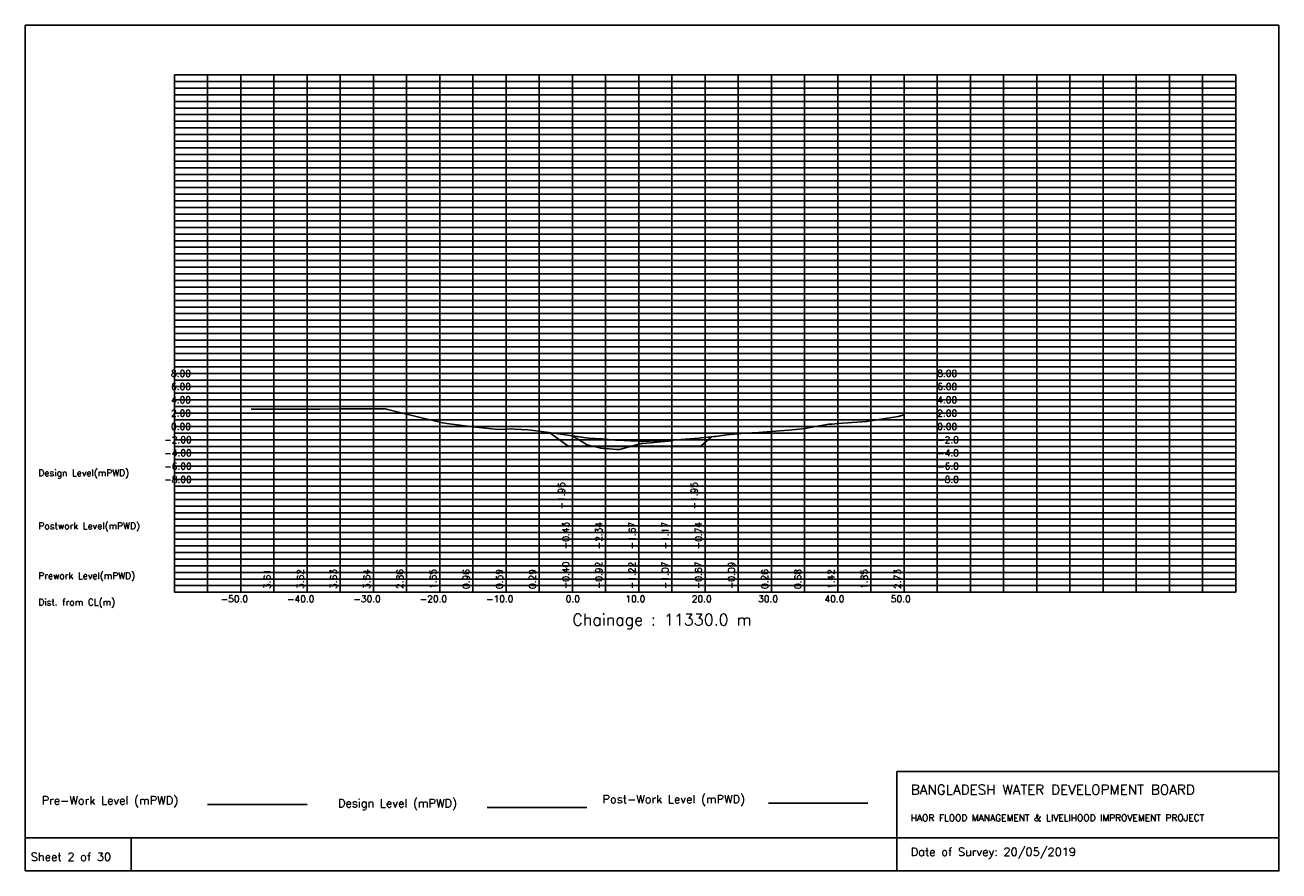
# Model space of a CAD drawing. Extents: x 0 to 189, y 0 to 128.
import ezdxf

# ---------------------------------------------------------------- set-up
doc = ezdxf.new("R2010")
doc.units = 0
doc.header["$MEASUREMENT"] = 0
doc.linetypes.add('1-1', pattern=[0])
for name, color, linetype in [('P1', 7, 'CONTINUOUS'), ('P15', 8, 'CONTINUOUS'), ('P2', 3, 'CONTINUOUS'), ('P3', 1, 'CONTINUOUS'), ('P6', 4, 'CONTINUOUS')]:
    doc.layers.add(name, color=color, linetype=linetype)
doc.styles.add('ROMAN_SIMPLEX', font='ROMANS')

msp = doc.modelspace()

# ---------------------------------------------------------------- linework, layer by layer
at = {"layer": 'P1'}
for p, q in [((0, 127.5), (0, 5)), ((0, 127.5), (189, 127.5)), ((189, 127.5), (189, 5)), ((131.4, 15), (131.4, 0)), ((131.4, 15), (189, 15)), ((16, 5), (16, 0))]:
    msp.add_line(p, q, dxfattribs=at)
at = {"layer": 'P1', "linetype": '1-1'}
msp.add_lwpolyline([(0, 0), (189, 0), (189, 5), (0, 5), (0, 0)], dxfattribs=at)
at = {"layer": 'P15', "linetype": '1-1'}
for points in [[(22.5, 120), (182.5, 120)], [(22.5, 42), (22.5, 120)], [(27.5, 42), (27.5, 120)], [(32.5, 42), (32.5, 120)], [(37.5, 42), (37.5, 120)], [(42.5, 42), (42.5, 120)], [(47.5, 42), (47.5, 120)], [(52.5, 42), (52.5, 120)], [(57.5, 42), (57.5, 120)], [(62.5, 42), (62.5, 120)], [(67.5, 42), (67.5, 120)], [(72.5, 42), (72.5, 120)], [(77.5, 42), (77.5, 120)], [(82.5, 42), (82.5, 120)], [(87.5, 42), (87.5, 120)], [(92.5, 42), (92.5, 120)], [(97.5, 42), (97.5, 120)], [(102.5, 42), (102.5, 120)], [(107.5, 42), (107.5, 120)], [(112.5, 42), (112.5, 120)], [(117.5, 42), (117.5, 120)], [(122.5, 42), (122.5, 120)], [(127.5, 42), (127.5, 120)], [(132.5, 42), (132.5, 120)], [(137.5, 42), (137.5, 120)], [(142.5, 42), (142.5, 120)], [(147.5, 42), (147.5, 120)], [(152.5, 42), (152.5, 120)], [(157.5, 42), (157.5, 120)], [(162.5, 42), (162.5, 120)], [(167.5, 42), (167.5, 120)], [(172.5, 42), (172.5, 120)], [(177.5, 42), (177.5, 120)], [(182.5, 42), (182.5, 120)], [(22.5, 119), (182.5, 119)], [(22.5, 118), (182.5, 118)], [(22.5, 117), (182.5, 117)], [(22.5, 116), (182.5, 116)], [(22.5, 115), (182.5, 115)], [(22.5, 114), (182.5, 114)], [(22.5, 113), (182.5, 113)], [(22.5, 112), (182.5, 112)], [(22.5, 111), (182.5, 111)], [(22.5, 110), (182.5, 110)], [(22.5, 109), (182.5, 109)], [(22.5, 108), (182.5, 108)], [(22.5, 107), (182.5, 107)], [(22.5, 106), (182.5, 106)], [(22.5, 105), (182.5, 105)], [(22.5, 104), (182.5, 104)], [(22.5, 103), (182.5, 103)], [(22.5, 102), (182.5, 102)], [(22.5, 101), (182.5, 101)], [(22.5, 100), (182.5, 100)], [(22.5, 99), (182.5, 99)], [(22.5, 98), (182.5, 98)], [(22.5, 97), (182.5, 97)], [(22.5, 96), (182.5, 96)], [(22.5, 95), (182.5, 95)], [(22.5, 94), (182.5, 94)], [(22.5, 93), (182.5, 93)], [(22.5, 92), (182.5, 92)], [(22.5, 91), (182.5, 91)], [(22.5, 90), (182.5, 90)], [(22.5, 89), (182.5, 89)], [(22.5, 88), (182.5, 88)], [(22.5, 87), (182.5, 87)], [(22.5, 86), (182.5, 86)], [(22.5, 85), (182.5, 85)], [(22.5, 84), (182.5, 84)], [(22.5, 83), (182.5, 83)], [(22.5, 82), (182.5, 82)], [(22.5, 81), (182.5, 81)], [(22.5, 80), (182.5, 80)], [(22.5, 79), (182.5, 79)], [(22.5, 78), (182.5, 78)], [(22.5, 77), (182.5, 77)], [(22.5, 76), (182.5, 76)], [(22.5, 75), (182.5, 75)], [(22.5, 74), (182.5, 74)], [(22.5, 73), (182.5, 73)], [(22.5, 72), (182.5, 72)], [(22.5, 71), (182.5, 71)], [(22.5, 70), (182.5, 70)], [(22.5, 69), (182.5, 69)], [(22.5, 68), (182.5, 68)], [(22.5, 67), (182.5, 67)], [(22.5, 66), (182.5, 66)], [(22.5, 65), (182.5, 65)], [(22.5, 64), (182.5, 64)], [(22.5, 63), (182.5, 63)], [(22.5, 62), (182.5, 62)], [(22.5, 61), (182.5, 61)], [(22.5, 60), (182.5, 60)], [(22.5, 59), (182.5, 59)], [(22.5, 58), (182.5, 58)], [(22.5, 57), (182.5, 57)], [(22.5, 56), (182.5, 56)], [(22.5, 55), (182.5, 55)], [(22.5, 54), (182.5, 54)], [(22.5, 53), (182.5, 53)], [(22.5, 52), (182.5, 52)], [(22.5, 51), (182.5, 51)], [(22.5, 50), (182.5, 50)], [(22.5, 49), (182.5, 49)], [(22.5, 48), (182.5, 48)], [(22.5, 47), (182.5, 47)], [(22.5, 46), (182.5, 46)], [(22.5, 45), (182.5, 45)], [(22.5, 44), (182.5, 44)], [(22.5, 43), (182.5, 43)], [(22.5, 42), (182.5, 42)]]:
    msp.add_lwpolyline(points, dxfattribs=at)
at = {"layer": 'P2'}
msp.add_line((27.5, 10), (42.5, 10), dxfattribs=at)
at = {"layer": 'P2', "linetype": '1-1'}
msp.add_lwpolyline([(34.09, 69.6), (37.5, 69.61), (42.5, 69.62), (44.45, 69.62), (47.5, 69.63), (52.5, 69.64), (54.33, 69.65), (54.7, 69.55), (57.5, 68.86), (62.5, 67.65), (62.9, 67.55), (63.95, 67.37), (67.5, 66.96), (71.32, 66.52), (72.5, 66.59), (73.35, 66.64), (73.76, 66.61), (75.79, 66.47), (77.5, 66.29), (77.82, 66.26), (80.06, 65.94), (82.09, 65.63), (82.5, 65.6), (84.94, 65.25), (86.97, 65.13), (87.5, 65.08), (89, 64.92), (89.21, 64.91), (91.24, 64.81), (92.5, 64.78), (93.47, 64.77), (94.09, 64.79), (96.12, 64.83), (96.33, 64.85), (97.5, 64.93), (101.59, 65.23), (101.82, 65.26), (102.5, 65.33), (103.83, 65.48), (104.06, 65.49), (106.07, 65.76), (106.29, 65.77), (107.5, 65.91), (108.3, 66), (108.53, 66.01), (110.54, 66.11), (112.5, 66.26), (113.14, 66.3), (115.15, 66.44), (117.16, 66.66), (117.47, 66.67), (117.5, 66.68), (121.16, 67.32), (121.64, 67.35), (122.5, 67.42), (126.83, 67.74), (127.5, 67.85), (131.61, 68.49), (132.5, 68.73)], dxfattribs=at)
at = {"layer": 'P3'}
msp.add_line((69.66, 9.58), (84.66, 9.58), dxfattribs=at)
at = {"layer": 'P3', "linetype": '1-1'}
msp.add_lwpolyline([(79.06, 66.08), (81.87, 64.05), (86.87, 64.05), (91.87, 64.05), (96.87, 64.05), (101.87, 64.05), (103.46, 65.44)], dxfattribs=at)
at = {"layer": 'P6'}
msp.add_line((112.04, 10.19), (127.04, 10.19), dxfattribs=at)
at = {"layer": 'P6', "linetype": '1-1'}
msp.add_lwpolyline([(82.3, 65.62), (82.5, 65.57), (84.74, 64.23), (86.77, 63.7), (87.18, 63.68), (87.5, 63.66), (89.21, 63.54), (89.62, 63.54), (92.5, 64.33), (92.88, 64.44), (93.1, 64.45), (97.5, 64.83), (97.8, 64.96)], dxfattribs=at)

# ---------------------------------------------------------------- texts
at = {"layer": 'P1', "style": 'ROMAN_SIMPLEX'}
for s, height, rotation, p in [('8.00', 1, 360, (22, 74.5)), ('8.00', 1, 360, (137.5, 74.5)), ('6.00', 1, 360, (22, 72.5)), ('6.00', 1, 360, (137.5, 72.5)), ('4.00', 1, 360, (22, 70.5)), ('4.00', 1, 360, (137.5, 70.5)), ('2.00', 1, 360, (22, 68.5)), ('2.00', 1, 360, (137.5, 68.5)), ('0.00', 1, 360, (22, 66.5)), ('0.00', 1, 360, (137.5, 66.5)), ('-2.00', 1, 360, (21, 64.5)), ('-2.0', 1, 360, (137.5, 64.5)), ('-4.00', 1, 360, (21, 62.5)), ('-4.0', 1, 360, (137.5, 62.5)), ('Design Level(mPWD)', 1, 360, (2, 59.5)), ('-6.00', 1, 360, (21, 60.5)), ('-6.0', 1, 360, (137.5, 60.5)), ('-8.00', 1, 360, (21, 58.5)), ('-8.0', 1, 360, (137.5, 58.5)), ('-1.95', 1, 90, (81.37, 54.5)), ('-1.95', 1, 90, (101.37, 54.5)), ('Postwork Level(mPWD)', 1, 360, (2, 51.5)), ('-0.43', 1, 90, (82, 48.5)), ('-2.34', 1, 90, (87, 48.5)), ('-1.67', 1, 90, (92, 48.5)), ('-1.17', 1, 90, (97, 48.5)), ('-0.74', 1, 90, (102, 48.5)), ('-0.40', 1, 90, (82, 42.5)), ('-0.92', 1, 90, (87, 42.5)), ('-1.22', 1, 90, (92, 42.5)), ('-1.07', 1, 90, (97, 42.5)), ('-0.67', 1, 90, (102, 42.5)), ('-0.09', 1, 90, (107, 42.5)), ('Prework Level(mPWD)', 1, 360, (2, 44)), ('3.61', 1, 90, (37, 42.5)), ('3.62', 1, 90, (42, 42.5)), ('3.63', 1, 90, (47, 42.5)), ('3.64', 1, 90, (52, 42.5)), ('2.86', 1, 90, (57, 42.5)), ('1.65', 1, 90, (62, 42.5)), ('0.96', 1, 90, (67, 42.5)), ('0.59', 1, 90, (72, 42.5)), ('0.29', 1, 90, (77, 42.5)), ('0.26', 1, 90, (112, 42.5)), ('0.68', 1, 90, (117, 42.5)), ('1.42', 1, 90, (122, 42.5)), ('1.85', 1, 90, (127, 42.5)), ('2.73', 1, 90, (132, 42.5)), ('Dist. from CL(m)', 1, 360, (2, 40)), ('-50.0', 1, 360, (29.5, 40.5)), ('-40.0', 1, 360, (39.5, 40.5)), ('-30.0', 1, 360, (49.5, 40.5)), ('-20.0', 1, 360, (59.5, 40.5)), ('-10.0', 1, 360, (69.5, 40.5)), ('0.0', 1, 360, (81.5, 40.5)), ('10.0', 1, 360, (90.5, 40.5)), ('20.0', 1, 360, (100.5, 40.5)), ('30.0', 1, 360, (110.5, 40.5)), ('40.0', 1, 360, (120.5, 40.5)), ('50.0', 1, 360, (130.5, 40.5)), ('Chainage : 11330.0 m', 1.75, 360, (82.5, 37)), (' Sheet 2 of 30', 1.25, 360, (0, 1.5))]:
    msp.add_text(s, height=height, rotation=rotation, dxfattribs=at).set_placement(p)
for s, height, p in [('Pre-Work Level (mPWD)', 1.25, (2.5, 10)), ('Post-Work Level (mPWD)', 1.25, (87.04, 10.19)), ('BANGLADESH WATER DEVELOPMENT BOARD', 1.5, (133.5, 11.5)), ('Design Level (mPWD)', 1.25, (47.16, 9.58)), ('HAOR FLOOD MANAGEMENT & LIVELIHOOD IMPROVEMENT PROJECT', 1, (133.5, 7.5)), ('Date of Survey: 20/05/2019', 1.25, (133.5, 2.25))]:
    msp.add_text(s, height=height, dxfattribs=at).set_placement(p)

doc.saveas('drawing.dxf')
